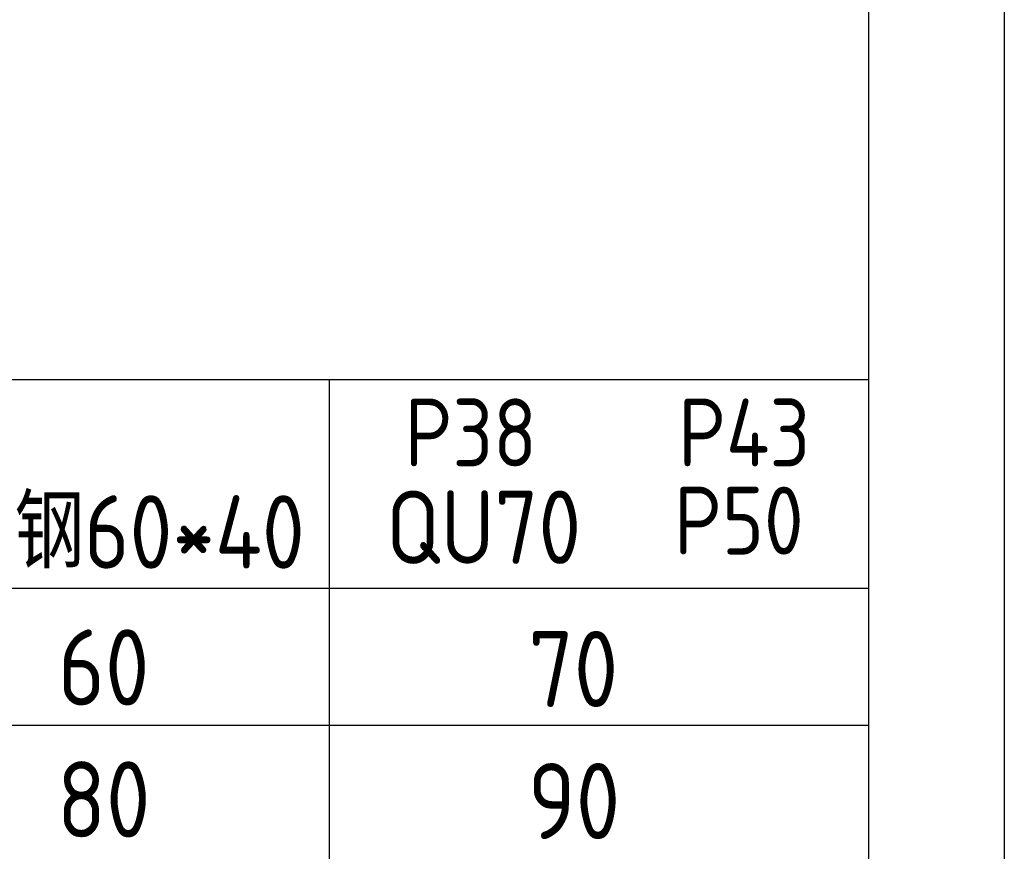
# Model space of a CAD drawing. Header units: millimetres. Extents: x -25 to 1025, y -25 to 718.
# Tile 7 of 8: x 844 to 1025, y 115 to 268. Entities that reach past the tile are written whole.
import ezdxf
from ezdxf.enums import TextEntityAlignment as Align

# ---------------------------------------------------------------- set-up
doc = ezdxf.new("R2010")
doc.units = ezdxf.units.MM
doc.header["$LTSCALE"] = 25
for name, color, linetype in [('2细线层', 4, 'Continuous'), ('图框层', 7, 'Continuous'), ('文字层', 3, 'Continuous')]:
    doc.layers.add(name, color=color, linetype=linetype)
doc.styles.add('PC_TEXTSTYLE', font='isocp.shx', dxfattribs={"width": 0.8, "bigfont": 'hzfs.shx'})

msp = doc.modelspace()

# ---------------------------------------------------------------- linework, layer by layer
for p, q in [((559.315, 201.404), (1000, 201.404)), ((1000, 201.404), (1000, 112.5))]:
    msp.add_line(p, q)
at = {"layer": '2细线层'}
msp.add_line((1025, 717.5), (1025, -25), dxfattribs=at)
at = {"layer": '图框层'}
msp.add_line((1000, 692.5), (1000, 0), dxfattribs=at)
at = {"layer": '文字层'}
for p, q in [((900.731, 201.404), (900.731, 112.5)), ((559.315, 163.004), (1000, 163.004)), ((559.315, 137.752), (1000, 137.752))]:
    msp.add_line(p, q, dxfattribs=at)

# ---------------------------------------------------------------- texts
at = {"layer": '文字层', "style": 'PC_TEXTSTYLE', "width": 0.95}
for s, height, p in [('P38', 12.5, (926.788, 185.393)), ('P43', 12.5, (977.122, 185.393)), ('方钢60*40', 13.5, (863.104, 166.588)), ('P50', 12.5, (976.139, 169.17)), ('QU70', 13.5, (929.14, 167.459)), ('60', 14, (859.216, 141.392)), ('70 ', 14, (949.468, 141.095)), ('80', 14, (859.216, 117.076)), ('90', 14, (945.81, 116.773))]:
    msp.add_text(s, height=height, dxfattribs=at).set_placement(p, align=Align.CENTER)

doc.saveas('drawing.dxf')
